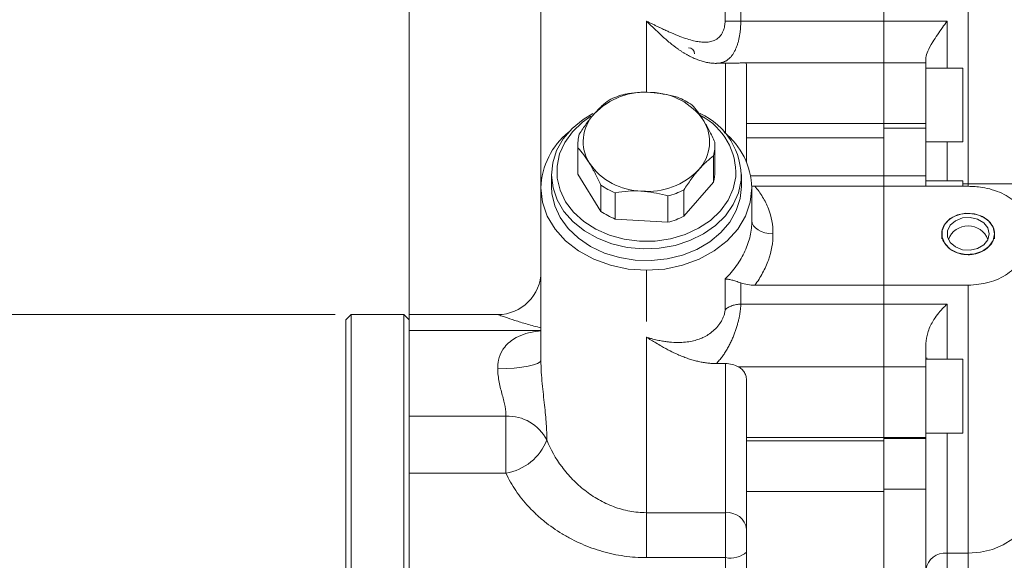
# Model space of a CAD drawing. Header units: millimetres. Extents: x 10 to 831, y 10 to 584.
# Tile 18 of 31: x 342 to 436, y 457 to 509. Entities that reach past the tile are written whole.
import ezdxf

# ---------------------------------------------------------------- set-up
doc = ezdxf.new("R2010")
doc.units = ezdxf.units.MM
doc.linetypes.add('SLD-Solido', pattern=[0])
doc.styles.add('SLDTEXTSTYLE3', font='GOTHIC.TTF', dxfattribs={"width": 0.913})
doc.dimstyles.new('SLDDIMSTYLE1', dxfattribs={"dimtxt": 3, "dimasz": 2.5, "dimexe": 0, "dimexo": 0.0625, "dimgap": 0.75, "dimtad": 1, "dimrnd": 1e-09, "dimzin": 12, "dimdsep": 46, "dimtxsty": 'SLDTEXTSTYLE3', "dimsah": 1, "dimcen": 0.09, "dimadec": 0, "dimazin": 3, "dimtfac": 1, "dimtofl": 0, "dimtmove": 0, "dimatfit": 3, "dimfxl": 0, "dimfrac": 2, "dimtolj": 1, "dimtzin": 12, "dimarcsym": 0})
doc.dimstyles.new('SLDDIMSTYLE3', dxfattribs={"dimtxt": 3, "dimasz": 2.5, "dimexe": 0, "dimexo": 0.0625, "dimgap": 0.75, "dimtad": 1, "dimrnd": 1e-09, "dimzin": 12, "dimdsep": 46, "dimtxsty": 'SLDTEXTSTYLE3', "dimsah": 1, "dimcen": 0.09, "dimadec": 0, "dimazin": 3, "dimtfac": 1, "dimtmove": 0, "dimatfit": 0, "dimfxl": 0, "dimfrac": 2, "dimtolj": 1, "dimtzin": 12, "dimarcsym": 0})
doc.dimstyles.new('SLDDIMSTYLE4', dxfattribs={"dimtxt": 3, "dimasz": 2.5, "dimexe": 0, "dimexo": 0.0625, "dimgap": 0.75, "dimtad": 1, "dimrnd": 1e-09, "dimzin": 12, "dimdsep": 46, "dimtxsty": 'SLDTEXTSTYLE3', "dimsah": 1, "dimcen": 0.09, "dimadec": 0, "dimazin": 3, "dimtol": 1, "dimtm": 0.046, "dimtfac": 1, "dimtofl": 0, "dimtmove": 0, "dimatfit": 3, "dimfxl": 0, "dimfrac": 2, "dimtolj": 1, "dimarcsym": 0})

# ---------------------------------------------------------------- blocks, each defined once
blk = doc.blocks.new('SW_SYMBOL_MOD_BOX')
at = {"color": 0, "linetype": 'SLD-Solido', "lineweight": 0}
for p, q in [((200, 200), (200, 800)), ((200, 800), (800, 800)), ((800, 800), (800, 200)), ((200, 200), (800, 200))]:
    blk.add_line(p, q, dxfattribs=at)
blk = doc.blocks.new('_D_4')
at = {"color": 7, "linetype": 'SLD-Solido', "lineweight": 0}
for p, q in [((334.343, 455.785), (334.343, 458.285)), ((342.843, 455.785), (333.343, 455.785)), ((334.343, 455.785), (334.343, 443.785)), ((342.843, 443.785), (333.343, 443.785)), ((334.343, 443.785), (334.343, 441.285))]:
    blk.add_line(p, q, dxfattribs=at)
for points in [[(334.343, 455.785), (334.653, 458.285), (334.033, 458.285)], [(334.343, 443.785), (334.033, 441.285), (334.653, 441.285)]]:
    blk.add_solid(points, dxfattribs=at)
at = {"color": 7, "linetype": 'SLD-Solido', "lineweight": 0, "xscale": 0.00383203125, "yscale": 0.00383203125, "zscale": 0.00383203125, "rotation": 90.0000000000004}
blk.add_blockref('SW_SYMBOL_MOD_BOX', (333.927, 445.425), dxfattribs=at)
at = {"color": 7, "linetype": 'SLD-Solido', "lineweight": 0, "insert": (330.465, 449.711), "char_height": 3, "attachment_point": 1, "rotation": 90, "style": 'SLDTEXTSTYLE3'}
blk.add_mtext('12', dxfattribs=at)
blk = doc.blocks.new('_D_5')
at = {"color": 7, "linetype": 'SLD-Solido', "lineweight": 0}
for p, q in [((372.093, 480.785), (325.843, 480.785)), ((326.843, 480.785), (326.843, 418.785)), ((372.093, 418.785), (325.843, 418.785))]:
    blk.add_line(p, q, dxfattribs=at)
for points in [[(326.843, 480.785), (326.533, 478.285), (327.153, 478.285)], [(326.843, 418.785), (327.153, 421.285), (326.533, 421.285)]]:
    blk.add_solid(points, dxfattribs=at)
at = {"color": 7, "linetype": 'SLD-Solido', "lineweight": 0, "attachment_point": 1, "rotation": 90, "style": 'SLDTEXTSTYLE3'}
for s, insert, char_height in [('0,05', (324.045, 454.889), 1.95), ('0', (321.523, 454.889), 1.95), ('-', (324.045, 454.025), 1.95), ('h8 ', (323.715, 449.703), 2.25), ('62', (322.965, 444.161), 3), ('%%c', (323.011, 439.637), 3)]:
    blk.add_mtext(s, dxfattribs=dict(at, insert=insert, char_height=char_height))
blk = doc.blocks.new('_D_11')
at = {"color": 7, "linetype": 'SLD-Solido', "lineweight": 0}
for p, q in [((379.093, 480.785), (379.093, 536.785)), ((456.093, 491.262), (456.093, 536.785)), ((456.093, 535.785), (379.093, 535.785))]:
    blk.add_line(p, q, dxfattribs=at)
for points in [[(379.093, 535.785), (381.593, 535.475), (381.593, 536.095)], [(456.093, 535.785), (453.593, 536.095), (453.593, 535.475)]]:
    blk.add_solid(points, dxfattribs=at)
at = {"color": 7, "linetype": 'SLD-Solido', "lineweight": 0, "insert": (415.376, 539.617), "char_height": 3, "attachment_point": 1, "style": 'SLDTEXTSTYLE3'}
blk.add_mtext('77', dxfattribs=at)

msp = doc.modelspace()

# ---------------------------------------------------------------- linework, layer by layer
at = {"color": 7, "linetype": 'SLD-Solido', "lineweight": 15}
for p, q in [((391.593, 492.805), (391.593, 518.785)), ((409.047, 508.607), (409.047, 513.283)), ((410.537, 511.85), (410.537, 508.607)), ((424.093, 508.607), (424.093, 511.494)), ((432.093, 493.174), (432.093, 511.494)), ((410.537, 508.607), (424.093, 508.607)), ((424.093, 508.607), (430.093, 508.607)), ((424.093, 504.648), (424.093, 508.607)), ((428.093, 504.648), (428.093, 505.143)), ((409.093, 504.607), (408.224, 504.607)), ((424.093, 504.648), (410.687, 504.648)), ((411.093, 504.468), (411.093, 498.913)), ((428.093, 504.648), (424.093, 504.648)), ((424.093, 498.913), (424.093, 504.648)), ((428.093, 498.913), (428.093, 504.648)), ((431.593, 504.148), (428.093, 504.148)), ((431.593, 504.148), (431.593, 497.16)), ((424.093, 498.913), (411.093, 498.913)), ((411.093, 498.913), (411.093, 497.545)), ((424.093, 498.913), (428.093, 498.913)), ((424.093, 498.446), (424.093, 498.913)), ((428.093, 498.446), (428.093, 498.913)), ((424.093, 498.446), (428.093, 498.446)), ((424.093, 493.95), (424.093, 498.446)), ((428.093, 493.95), (428.093, 498.446)), ((395.093, 496.858), (395.093, 494.364)), ((408.093, 494.364), (408.093, 496.858)), ((424.093, 497.545), (411.093, 497.545)), ((411.093, 497.545), (411.093, 495.247)), ((428.093, 497.148), (431.593, 497.148)), ((431.593, 497.16), (431.593, 497.148)), ((395.102, 496.591), (395.102, 494.097)), ((407.957, 493.329), (407.957, 495.823)), ((392.593, 494.052), (392.593, 492.93)), ((395.102, 494.097), (397.265, 490.573)), ((410.593, 492.93), (410.593, 494.052)), ((424.093, 493.95), (411.485, 493.95)), ((428.093, 493.95), (424.093, 493.95)), ((424.093, 492.95), (424.093, 493.95)), ((428.093, 492.95), (428.093, 493.95)), ((397.265, 490.573), (397.265, 493.067)), ((405.134, 490.102), (407.957, 493.329)), ((411.559, 492.97), (411.871, 492.95)), ((411.871, 492.95), (424.093, 492.95)), ((424.093, 492.95), (432.093, 492.95)), ((424.093, 492.95), (424.093, 483.568)), ((431.593, 493.45), (428.093, 493.45)), ((431.593, 493.45), (431.593, 492.95)), ((432.093, 493.174), (438.093, 493.174)), ((391.593, 492.805), (391.593, 476.45)), ((398.643, 492.33), (398.643, 489.836)), ((403.629, 489.538), (403.629, 492.032)), ((405.134, 492.596), (405.134, 490.102)), ((411.593, 492.805), (411.593, 489.688)), ((398.643, 489.836), (403.629, 489.538)), ((429.593, 488.441), (429.593, 487.961)), ((434.593, 487.961), (434.593, 488.441)), ((401.593, 484.987), (401.593, 480.116)), ((409.047, 481.247), (409.047, 484.163)), ((410.537, 483.791), (410.537, 481.769)), ((411.871, 483.568), (424.093, 483.568)), ((424.093, 483.568), (432.093, 483.568)), ((424.093, 481.769), (424.093, 483.568)), ((432.093, 458.17), (432.093, 483.568)), ((410.537, 481.769), (424.093, 481.769)), ((424.093, 481.769), (430.093, 481.769)), ((424.093, 475.843), (424.093, 481.769)), ((373.593, 480.785), (373.093, 480.285)), ((378.593, 480.785), (373.593, 480.785)), ((373.593, 480.785), (373.593, 418.785)), ((379.093, 480.285), (378.593, 480.785)), ((378.593, 418.785), (378.593, 480.785)), ((387.493, 480.785), (379.093, 480.785)), ((379.093, 479.285), (379.093, 480.785)), ((373.093, 471.351), (373.093, 480.285)), ((391.593, 479.285), (379.093, 479.285)), ((379.093, 471.158), (379.093, 479.285)), ((401.593, 478.641), (401.593, 462.007)), ((428.093, 475.843), (428.093, 478.045)), ((409.093, 476.147), (408.224, 476.147)), ((409.093, 462.007), (409.093, 476.147)), ((431.593, 476.545), (428.093, 476.545)), ((428.226, 476.545), (428.191, 476.672)), ((431.593, 476.545), (431.593, 469.545)), ((410.301, 475.843), (424.093, 475.843)), ((424.093, 475.843), (428.093, 475.843)), ((424.093, 469.145), (424.093, 475.843)), ((428.093, 469.145), (428.093, 475.843)), ((411.093, 474.497), (411.093, 469.145)), ((373.093, 449.785), (373.093, 471.351)), ((388.277, 471.158), (379.093, 471.158)), ((379.093, 465.743), (379.093, 471.158)), ((388.277, 465.743), (388.277, 471.158)), ((424.093, 469.145), (411.093, 469.145)), ((411.093, 469.145), (411.093, 468.807)), ((424.093, 468.807), (411.093, 468.807)), ((411.093, 468.807), (411.093, 464.018)), ((424.093, 469.145), (428.093, 469.145)), ((424.093, 469.03), (424.093, 469.145)), ((424.093, 469.03), (428.093, 469.03)), ((424.093, 464.24), (424.093, 469.03)), ((428.093, 469.545), (431.593, 469.545)), ((428.093, 469.03), (428.093, 469.145)), ((428.093, 464.24), (428.093, 469.03)), ((379.093, 433.826), (379.093, 465.743)), ((388.277, 465.743), (379.093, 465.743)), ((424.093, 464.018), (411.093, 464.018)), ((411.093, 464.018), (411.093, 455.578)), ((424.093, 464.24), (428.093, 464.24)), ((424.093, 455.801), (424.093, 464.24)), ((428.093, 455.801), (428.093, 464.24)), ((401.593, 462.007), (409.093, 462.007)), ((401.593, 462.007), (401.593, 457.748)), ((409.093, 457.748), (409.093, 462.007)), ((409.093, 457.748), (401.593, 457.748)), ((409.093, 455.608), (409.093, 457.748)), ((430.093, 458.17), (432.093, 458.17)), ((432.093, 450.967), (432.093, 458.17))]:
    msp.add_line(p, q, dxfattribs=at)
at = {"color": 8, "linetype": 'SLD-Solido', "lineweight": 15}
for p, q in [((401.593, 508.607), (401.593, 501.846)), ((430.093, 508.607), (430.093, 504.148)), ((409.093, 497.977), (409.093, 504.607)), ((430.093, 497.148), (430.093, 493.45)), ((431.593, 493.174), (432.093, 493.174)), ((432.093, 492.95), (432.093, 493.174)), ((430.093, 481.769), (430.093, 476.545)), ((430.093, 469.545), (430.093, 458.17)), ((430.093, 458.17), (430.093, 452.507))]:
    msp.add_line(p, q, dxfattribs=at)
at = {"color": 7, "linetype": 'SLD-Solido', "lineweight": 15, "flags": 128}
for points in [[(410.567, 493.516), (410.322, 492.338), (409.826, 491.209), (409.093, 490.162), (408.144, 489.228), (407.007, 488.431), (405.714, 487.797), (404.303, 487.342), (402.813, 487.081), (401.289, 487.02), (399.773, 487.161), (398.31, 487.501), (396.941, 488.029), (395.706, 488.73), (394.64, 489.585), (393.774, 490.568), (393.133, 491.651), (392.736, 492.803), (392.593, 493.992), (392.71, 495.182), (393.082, 496.339), (393.698, 497.431), (394.542, 498.425), (395.589, 499.294), (396.512, 499.86)], [(396.332, 499.584), (395.517, 499.011), (394.577, 498.116), (393.85, 497.106), (393.359, 496.013), (393.118, 494.87), (393.134, 493.712), (393.407, 492.574), (393.929, 491.489), (394.684, 490.493), (395.649, 489.614), (396.794, 488.879), (398.086, 488.311), (399.483, 487.926), (400.945, 487.738), (402.427, 487.751), (403.883, 487.964), (405.27, 488.372), (406.545, 488.963), (407.669, 489.717), (408.609, 490.612), (409.336, 491.622), (409.827, 492.715), (410.068, 493.858), (410.068, 493.858)], [(395.102, 494.097), (395.094, 494.261), (395.093, 494.364)], [(392.593, 492.93), (392.632, 492.273), (392.903, 491.098), (393.424, 489.976), (394.18, 488.94), (395.149, 488.018), (396.304, 487.237), (397.611, 486.62), (399.032, 486.184), (400.527, 485.943), (402.053, 485.903), (403.565, 486.065), (405.021, 486.424), (406.378, 486.97), (407.597, 487.688), (408.644, 488.557), (409.488, 489.551), (410.105, 490.643), (410.476, 491.801), (410.593, 492.93)], [(391.593, 492.805), (391.745, 491.448), (392.196, 490.131), (392.933, 488.896), (393.933, 487.78), (395.165, 486.816), (396.593, 486.034), (398.173, 485.459), (399.857, 485.106), (401.593, 484.987)], [(401.593, 484.987), (403.33, 485.106), (405.013, 485.459), (406.593, 486.034), (408.021, 486.816), (409.254, 487.78), (410.253, 488.896), (410.99, 490.131), (411.441, 491.448), (411.593, 492.805)], [(434.593, 488.441), (434.458, 489.076), (434.066, 489.641), (433.46, 490.077), (432.707, 490.336), (431.887, 490.389), (431.089, 490.231), (430.4, 489.879), (429.894, 489.371), (429.627, 488.763), (429.627, 488.119), (429.894, 487.511), (430.4, 487.003), (431.089, 486.651), (431.887, 486.493), (432.707, 486.546), (433.46, 486.805), (434.066, 487.24), (434.458, 487.806), (434.593, 488.441)], [(413.593, 488.441), (413.203, 488.465), (412.828, 488.536), (412.482, 488.651), (412.179, 488.806), (411.93, 488.995), (411.745, 489.211), (411.632, 489.445), (411.593, 489.688)], [(434.093, 488.441), (433.958, 489.006), (433.571, 489.494), (432.985, 489.841), (432.278, 489.998), (431.546, 489.945), (430.888, 489.689), (430.393, 489.264), (430.127, 488.728), (430.127, 488.154), (430.393, 487.618), (430.888, 487.193), (431.546, 486.937), (432.278, 486.884), (432.985, 487.041), (433.571, 487.387), (433.958, 487.876), (434.093, 488.441)], [(391.593, 476.45), (391.514, 476.295), (391.281, 476.146), (390.902, 476.009), (390.392, 475.888), (389.771, 475.79), (389.062, 475.716), (388.293, 475.671), (387.493, 475.656)], [(438.093, 462.861), (437.978, 461.946), (437.636, 461.066), (437.082, 460.255), (436.336, 459.544), (435.427, 458.96), (434.389, 458.527), (433.264, 458.26), (432.093, 458.17)]]:
    msp.add_lwpolyline(points, dxfattribs=at)
at = {"color": 7, "linetype": 'SLD-Solido', "lineweight": 15}
for centre, radius, start, end in [((405.593, 505.506), 0.57, 0, 90), ((401.465, 495.183), 6.69, 84.97871, 136.14219), ((401.393, 494.503), 7.412, 104.33351, 116.78755), ((401.93, 495.667), 6.181, 34.84546, 88.88433), ((402.042, 495.052), 6.81, 55.27517, 68.45461), ((399.463, 497.181), 3.862, 136.94393, 211.88994), ((403.925, 493.807), 6.648, 357.49241, 65.57535), ((403.858, 494.142), 6.217, 357.38085, 62.01178), ((403.723, 497.158), 3.862, 316.94393, 31.88994), ((398.644, 492.593), 7.054, 128.8557, 178.27274), ((399.1, 496.857), 4.007, 165.02416, 183.80972), ((404.467, 492.555), 7.131, 2.01242, 50.85915), ((404.086, 496.859), 4.007, 345.02419, 3.80971), ((401.256, 498.672), 6.181, 214.84546, 268.88433), ((401.721, 499.157), 6.69, 264.97871, 316.14219), ((404.07, 494.367), 4.023, 345.04696, 359.95685), ((401.144, 498.664), 6.81, 235.27537, 248.45441), ((401.794, 499.213), 7.412, 284.33351, 296.78755), ((401.144, 496.17), 6.81, 235.27517, 248.45461), ((401.794, 496.719), 7.412, 284.33351, 296.78755), ((432.093, 487.194), 2, 20.48212, 159.51788), ((387.493, 484.885), 4.1, 270, 0), ((388.444, 466.99), 4.171, 27.36645, 92.30322), ((387.401, 470.766), 5.099, 279.89123, 338.61979), ((409.287, 460.195), 1.823, 7.83944, 96.1217), ((409.56, 460.08), 2.378, 258.67403, 310.14169), ((429.899, 456.358), 1.823, 83.87834, 172.16048)]:
    msp.add_arc(centre, radius, start, end, dxfattribs=at)
for points, knots in [([(401.593, 508.607), (401.699, 508.555), (401.906, 508.454), (402.206, 508.308), (402.488, 508.173), (402.75, 508.047), (402.993, 507.931), (403.218, 507.826), (403.423, 507.731), (403.609, 507.645), (403.994, 507.473), (404.557, 507.235), (405.272, 506.97), (405.903, 506.778), (406.457, 506.656), (406.972, 506.594), (407.457, 506.608), (407.935, 506.719), (408.364, 506.947), (408.666, 507.275), (408.85, 507.61), (408.947, 507.882), (409.007, 508.14), (409.041, 508.372), (409.045, 508.529), (409.047, 508.607)], [0, 0, 0, 0, 0.036032, 0.069933, 0.101701, 0.131339, 0.158845, 0.184222, 0.207468, 0.228587, 0.247578, 0.338326, 0.41966, 0.491859, 0.555816, 0.612661, 0.674943, 0.733375, 0.798599, 0.859493, 0.893495, 0.927965, 0.952363, 0.976233, 1, 1, 1, 1]), ([(408.224, 504.599), (408.157, 504.6), (408.021, 504.602), (407.817, 504.616), (407.611, 504.64), (407.403, 504.674), (407.194, 504.716), (406.983, 504.769), (406.771, 504.831), (406.557, 504.903), (406.342, 504.984), (406.125, 505.075), (405.906, 505.175), (405.686, 505.285), (405.464, 505.404), (405.241, 505.533), (405.016, 505.672), (404.79, 505.82), (404.387, 506.098), (403.791, 506.561), (403.107, 507.158), (402.369, 507.858), (401.893, 508.318), (401.593, 508.607)], [0, 0, 0, 0, 0.025503, 0.051262, 0.077331, 0.103764, 0.130609, 0.157917, 0.185731, 0.214096, 0.243053, 0.272639, 0.302891, 0.333843, 0.365526, 0.397969, 0.431199, 0.465243, 0.500123, 0.615951, 0.750127, 0.842704, 1, 1, 1, 1]), ([(410.537, 508.607), (410.537, 508.546), (410.536, 508.423), (410.53, 508.24), (410.521, 508.058), (410.508, 507.877), (410.491, 507.698), (410.47, 507.521), (410.445, 507.347), (410.417, 507.175), (410.385, 507.007), (410.349, 506.842), (410.309, 506.681), (410.266, 506.524), (410.219, 506.372), (410.168, 506.225), (410.113, 506.082), (410.054, 505.945), (409.992, 505.813), (409.926, 505.688), (409.856, 505.568), (409.782, 505.455), (409.705, 505.348), (409.624, 505.247), (409.539, 505.154), (409.45, 505.067), (409.357, 504.988), (409.261, 504.916), (409.161, 504.851), (409.057, 504.794), (408.95, 504.744), (408.838, 504.702), (408.723, 504.667), (408.604, 504.64), (408.481, 504.621), (408.355, 504.609), (408.268, 504.608), (408.224, 504.607)], [0, 0, 0, 0, 0.026966, 0.053906, 0.080832, 0.107755, 0.134687, 0.161638, 0.188621, 0.215647, 0.242727, 0.269873, 0.297095, 0.324404, 0.351812, 0.37933, 0.406968, 0.434736, 0.462646, 0.490707, 0.51893, 0.547324, 0.5759, 0.604666, 0.633633, 0.662809, 0.692204, 0.721826, 0.751683, 0.781785, 0.81214, 0.842754, 0.873637, 0.904796, 0.936238, 0.96797, 1, 1, 1, 1]), ([(409.047, 508.607), (409.234, 508.607), (409.465, 508.607), (409.977, 508.607), (410.257, 508.607), (410.537, 508.607)], [0, 0, 0, 0, 0.5, 0.5, 1, 1, 1, 1]), ([(428.093, 505.143), (428.132, 505.337), (428.216, 505.761), (428.805, 506.75), (429.474, 507.732), (429.947, 508.401), (430.091, 508.603), (430.093, 508.607)], [0, 0, 0, 0, 0.217824, 0.476568, 0.841018, 0.997304, 1, 1, 1, 1]), ([(409.093, 504.607), (409.311, 504.607), (409.523, 504.606), (409.936, 504.61), (410.127, 504.614), (410.301, 504.628)], [0, 0, 0, 0, 0.5, 0.5, 1, 1, 1, 1]), ([(410.301, 504.628), (410.425, 504.637), (410.537, 504.645), (410.734, 504.65), (410.82, 504.647), (410.956, 504.626), (411.008, 504.607), (411.077, 504.551), (411.093, 504.514), (411.093, 504.468)], [0, 0, 0, 0, 0.25, 0.25, 0.5, 0.5, 0.75, 0.75, 1, 1, 1, 1]), ([(399.558, 501.684), (399.57, 501.687), (399.959, 501.756), (400.756, 501.861), (401.595, 501.873), (402.03, 501.848), (402.05, 501.847)], [0, 0, 0, 0, 0.015696, 0.488943, 0.976211, 1, 1, 1, 1]), ([(402.05, 501.847), (402.817, 501.752), (403.669, 501.645), (404.463, 501.41), (404.543, 501.386)], [0, 0, 0, 0, 0.899705, 1, 1, 1, 1]), ([(396.641, 499.818), (396.878, 500.074), (397.362, 500.596), (397.819, 500.943), (398.052, 501.12)], [0, 0, 0, 0, 0.490759, 1, 1, 1, 1]), ([(405.921, 500.649), (406.088, 500.46), (406.427, 500.075), (406.798, 499.531), (406.991, 499.218), (407.003, 499.199)], [0, 0, 0, 0, 0.476974, 0.968114, 1, 1, 1, 1]), ([(395.229, 497.893), (395.447, 498.224), (395.889, 498.897), (396.373, 499.511), (396.625, 499.8), (396.641, 499.818)], [0, 0, 0, 0, 0.476972, 0.968112, 1, 1, 1, 1]), ([(407.003, 499.199), (407.185, 498.887), (407.555, 498.253), (407.906, 497.505), (408.084, 497.125)], [0, 0, 0, 0, 0.49076, 1, 1, 1, 1]), ([(396.183, 495.141), (396.002, 495.422), (395.631, 495.995), (395.281, 496.39), (395.102, 496.591)], [0, 0, 0, 0, 0.49076, 1, 1, 1, 1]), ([(407.957, 495.823), (407.739, 495.656), (407.297, 495.318), (406.813, 494.826), (406.561, 494.539), (406.546, 494.521)], [0, 0, 0, 0, 0.476973, 0.968112, 1, 1, 1, 1]), ([(397.265, 493.067), (397.098, 493.421), (396.759, 494.14), (396.388, 494.805), (396.195, 495.121), (396.183, 495.141)], [0, 0, 0, 0, 0.476973, 0.968114, 1, 1, 1, 1]), ([(406.546, 494.521), (406.308, 494.235), (405.825, 493.652), (405.367, 492.952), (405.134, 492.596)], [0, 0, 0, 0, 0.490759, 1, 1, 1, 1]), ([(411.871, 492.95), (412.151, 492.626), (412.398, 492.287), (412.827, 491.578), (413.01, 491.205), (413.445, 490.066), (413.593, 489.273), (413.593, 488.441)], [0, 0, 0, 0, 0.25, 0.25, 0.5, 0.5, 1, 1, 1, 1]), ([(438.093, 488.441), (438.027, 488.963), (437.895, 490.007), (436.866, 491.352), (435.349, 492.351), (433.659, 492.876), (432.539, 492.929), (432.093, 492.95)], [0, 0, 0, 0, 0.214011, 0.427998, 0.64261, 0.857641, 1, 1, 1, 1]), ([(401.136, 492.492), (401.116, 492.494), (400.694, 492.518), (399.855, 492.508), (399.056, 492.404), (398.656, 492.332), (398.643, 492.33)], [0, 0, 0, 0, 0.023789, 0.495886, 0.984305, 1, 1, 1, 1]), ([(403.629, 492.032), (403.549, 492.055), (402.755, 492.291), (401.903, 492.397), (401.136, 492.492)], [0, 0, 0, 0, 0.100295, 1, 1, 1, 1]), ([(432.093, 486.455), (431.812, 486.477), (431.25, 486.522), (430.502, 486.868), (429.933, 487.375), (429.608, 488.003), (429.562, 488.671), (429.802, 489.307), (430.3, 489.84), (431, 490.214), (431.823, 490.389), (432.677, 490.349), (433.464, 490.097), (434.098, 489.659), (434.505, 489.08), (434.641, 488.423), (434.489, 487.762), (434.068, 487.17), (433.424, 486.721), (432.727, 486.487), (432.27, 486.464), (432.093, 486.455)], [0, 0, 0, 0, 0.053659, 0.107317, 0.161002, 0.214705, 0.268379, 0.322022, 0.37568, 0.429377, 0.483074, 0.536734, 0.590376, 0.644048, 0.697751, 0.751438, 0.805086, 0.858734, 0.912421, 0.966124, 1, 1, 1, 1]), ([(409.047, 484.163), (409.454, 484.562), (409.819, 484.989), (410.447, 485.871), (410.714, 486.33), (411.042, 487.041), (411.138, 487.283), (411.303, 487.763), (411.372, 488.004), (411.537, 488.725), (411.593, 489.207), (411.593, 489.688)], [0, 0, 0, 0, 0.25, 0.25, 0.5, 0.5, 0.625, 0.625, 0.75, 0.75, 1, 1, 1, 1]), ([(413.593, 488.441), (413.593, 487.609), (413.445, 486.781), (413.01, 485.547), (412.827, 485.136), (412.398, 484.337), (412.151, 483.948), (411.871, 483.568)], [0, 0, 0, 0, 0.5, 0.5, 0.75, 0.75, 1, 1, 1, 1]), ([(432.093, 483.568), (432.766, 483.624), (434.111, 483.736), (435.906, 484.597), (437.264, 485.847), (437.989, 487.21), (438.063, 488.09), (438.093, 488.441)], [0, 0, 0, 0, 0.214008, 0.427993, 0.642608, 0.857638, 1, 1, 1, 1]), ([(410.537, 483.791), (410.376, 483.851), (410.227, 483.901), (409.943, 483.989), (409.809, 484.027), (409.558, 484.088), (409.443, 484.112), (409.285, 484.138), (409.234, 484.145), (409.137, 484.157), (409.09, 484.16), (409.047, 484.163)], [0, 0, 0, 0, 0.25, 0.25, 0.5, 0.5, 0.75, 0.75, 0.875, 0.875, 1, 1, 1, 1]), ([(411.871, 483.568), (411.636, 483.568), (411.407, 483.587), (410.959, 483.66), (410.74, 483.716), (410.537, 483.791)], [0, 0, 0, 0, 0.5, 0.5, 1, 1, 1, 1]), ([(410.537, 481.769), (410.537, 481.728), (410.536, 481.647), (410.53, 481.516), (410.52, 481.38), (410.505, 481.237), (410.487, 481.089), (410.465, 480.936), (410.438, 480.777), (410.408, 480.614), (410.373, 480.447), (410.334, 480.277), (410.291, 480.103), (410.244, 479.926), (410.193, 479.746), (410.138, 479.565), (410.079, 479.382), (410.016, 479.197), (409.949, 479.012), (409.877, 478.826), (409.774, 478.573), (409.633, 478.252), (409.444, 477.87), (409.237, 477.496), (409.011, 477.132), (408.767, 476.784), (408.505, 476.45), (408.319, 476.249), (408.224, 476.147)], [0, 0, 0, 0, 0.028198, 0.056355, 0.084485, 0.1126, 0.140712, 0.168836, 0.196983, 0.225167, 0.2534, 0.281694, 0.310063, 0.338518, 0.367073, 0.395739, 0.424529, 0.453454, 0.482526, 0.511757, 0.541158, 0.602976, 0.665889, 0.729991, 0.795371, 0.862114, 0.930299, 1, 1, 1, 1]), ([(410.537, 481.769), (410.397, 481.769), (410.257, 481.757), (410.12, 481.734), (409.983, 481.711), (409.849, 481.677), (409.721, 481.632), (409.593, 481.588), (409.471, 481.532), (409.358, 481.468), (409.245, 481.403), (409.14, 481.329), (409.047, 481.247)], [0, 0, 0, 0, 0.25, 0.25, 0.25, 0.5, 0.5, 0.5, 0.75, 0.75, 0.75, 1, 1, 1, 1]), ([(428.093, 478.045), (428.132, 478.387), (428.216, 479.134), (428.805, 480.31), (429.474, 481.183), (429.947, 481.64), (430.091, 481.767), (430.093, 481.769)], [0, 0, 0, 0, 0.217824, 0.476568, 0.841017, 0.997303, 1, 1, 1, 1]), ([(401.593, 478.641), (401.699, 478.61), (401.906, 478.548), (402.206, 478.469), (402.488, 478.401), (402.75, 478.344), (402.993, 478.296), (403.218, 478.258), (403.423, 478.226), (403.609, 478.202), (403.994, 478.159), (404.557, 478.129), (405.272, 478.161), (405.903, 478.259), (406.457, 478.407), (406.972, 478.608), (407.457, 478.874), (407.935, 479.232), (408.364, 479.666), (408.666, 480.101), (408.85, 480.459), (408.947, 480.71), (409.007, 480.922), (409.041, 481.096), (409.045, 481.197), (409.047, 481.247)], [0, 0, 0, 0, 0.0360323, 0.0699327, 0.1017014, 0.1313388, 0.1588453, 0.1842216, 0.2074683, 0.2285866, 0.2475776, 0.338326, 0.4196598, 0.4918585, 0.5558158, 0.6126608, 0.6749429, 0.7333753, 0.7985989, 0.8594927, 0.8934951, 0.9279648, 0.952363, 0.976233, 1, 1, 1, 1]), ([(408.224, 476.142), (408.157, 476.143), (408.021, 476.144), (407.817, 476.153), (407.611, 476.168), (407.403, 476.189), (407.194, 476.216), (406.983, 476.248), (406.771, 476.287), (406.557, 476.332), (406.342, 476.382), (406.125, 476.439), (405.906, 476.502), (405.686, 476.57), (405.464, 476.645), (405.241, 476.725), (405.016, 476.811), (404.79, 476.904), (404.387, 477.077), (403.791, 477.366), (403.107, 477.738), (402.369, 478.175), (401.893, 478.461), (401.593, 478.641)], [0, 0, 0, 0, 0.025503, 0.051262, 0.077331, 0.103764, 0.130609, 0.157917, 0.185731, 0.214096, 0.243053, 0.272639, 0.302891, 0.333843, 0.365526, 0.397969, 0.431199, 0.465243, 0.500123, 0.615951, 0.750127, 0.842705, 1, 1, 1, 1]), ([(391.593, 476.45), (391.593, 476.072), (391.607, 475.7), (391.65, 474.966), (391.679, 474.603), (391.746, 473.885), (391.783, 473.536), (391.857, 472.858), (391.894, 472.529), (391.964, 471.889), (391.997, 471.577), (392.055, 470.979), (392.08, 470.693), (392.138, 469.867), (392.156, 469.359), (392.149, 468.907)], [0, 0, 0, 0, 0.125, 0.125, 0.25, 0.25, 0.375, 0.375, 0.5, 0.5, 0.625, 0.625, 0.75, 0.75, 1, 1, 1, 1]), ([(409.093, 476.147), (409.311, 476.147), (409.523, 476.12), (409.936, 476.014), (410.127, 475.938), (410.301, 475.843)], [0, 0, 0, 0, 0.5, 0.5, 1, 1, 1, 1]), ([(388.277, 471.158), (388.288, 471.416), (388.255, 471.725), (388.158, 472.23), (388.118, 472.406), (388.028, 472.774), (387.977, 472.966), (387.875, 473.356), (387.823, 473.555), (387.723, 473.962), (387.675, 474.172), (387.55, 474.805), (387.493, 475.228), (387.493, 475.656)], [0, 0, 0, 0, 0.25, 0.25, 0.375, 0.375, 0.5, 0.5, 0.625, 0.625, 0.75, 0.75, 1, 1, 1, 1]), ([(410.301, 475.843), (410.425, 475.775), (410.537, 475.696), (410.734, 475.513), (410.82, 475.407), (410.956, 475.178), (411.008, 475.051), (411.077, 474.783), (411.093, 474.643), (411.093, 474.497)], [0, 0, 0, 0, 0.25, 0.25, 0.5, 0.5, 0.75, 0.75, 1, 1, 1, 1]), ([(392.149, 468.907), (392.494, 468.016), (392.977, 467.156), (393.742, 466.134), (393.903, 465.932), (394.238, 465.541), (394.412, 465.351), (394.953, 464.797), (395.338, 464.45), (396.164, 463.806), (396.605, 463.508), (397.517, 462.989), (397.989, 462.766), (398.727, 462.489), (398.977, 462.407), (399.489, 462.264), (399.749, 462.203), (400.532, 462.057), (401.059, 462.007), (401.593, 462.007)], [0, 0, 0, 0, 0.25, 0.25, 0.3125, 0.3125, 0.375, 0.375, 0.5, 0.5, 0.625, 0.625, 0.75, 0.75, 0.8125, 0.8125, 0.875, 0.875, 1, 1, 1, 1]), ([(401.593, 457.748), (400.885, 457.748), (400.181, 457.798), (398.785, 457.994), (398.09, 458.142), (396.746, 458.525), (396.091, 458.761), (395.136, 459.179), (394.822, 459.328), (394.204, 459.65), (393.898, 459.822), (393.01, 460.362), (392.449, 460.756), (391.658, 461.397), (391.402, 461.619), (390.907, 462.08), (390.668, 462.319), (389.981, 463.056), (389.571, 463.567), (388.848, 464.627), (388.535, 465.176), (388.277, 465.743)], [0, 0, 0, 0, 0.125, 0.125, 0.25, 0.25, 0.375, 0.375, 0.4375, 0.4375, 0.5, 0.5, 0.625, 0.625, 0.6875, 0.6875, 0.75, 0.75, 0.875, 0.875, 1, 1, 1, 1])]:
    msp.add_open_spline(points, degree=3, knots=knots, dxfattribs=at)
at = {"color": 8, "linetype": 'SLD-Solido', "lineweight": 15}
for points, knots in [([(391.593, 479.52), (391.142, 479.641), (390.204, 479.893), (389.066, 480.25), (388.181, 480.543), (387.604, 480.745), (387.53, 480.771), (387.493, 480.785)], [0, 0, 0, 0, 0.187227, 0.389767, 0.598174, 0.795481, 1, 1, 1, 1]), ([(387.493, 475.656), (387.508, 475.932), (387.542, 476.573), (387.822, 477.253), (388.356, 478.018), (389.375, 478.779), (390.622, 479.144), (391.436, 479.227), (391.593, 479.243)], [0, 0, 0, 0, 0.1180073, 0.2740085, 0.3365755, 0.5796877, 0.9187136, 1, 1, 1, 1])]:
    msp.add_open_spline(points, degree=3, knots=knots, dxfattribs=at)

# ---------------------------------------------------------------- dimensions: what is measured, and where the dimension line sits
at = {"color": 7, "linetype": 'SLD-Solido', "lineweight": 0}
dim = msp.add_linear_dim(base=(379.093, 535.785), p1=(456.093, 489.762), p2=(379.093, 479.285), dimstyle='SLDDIMSTYLE1', dxfattribs=at)
dim.commit()
dim.dimension.update_dxf_attribs({"geometry": '_D_11', "text_midpoint": (417.593, 535.785), "dimtype": 160})
for base, p1, p2, text, dimstyle, picture, middle in [((326.843, 418.785), (373.593, 480.785), (373.593, 418.785), '%%c<>h8', 'SLDDIMSTYLE4', '_D_5', (326.843, 449.785)), ((334.343, 443.785), (344.343, 455.785), (344.343, 443.785), '{\\fGDT;o}<>', 'SLDDIMSTYLE3', '_D_4', (334.343, 449.785))]:
    dim = msp.add_linear_dim(base=base, p1=p1, p2=p2, angle=90, text=text, dimstyle=dimstyle, dxfattribs=at)
    dim.commit()
    dim.dimension.update_dxf_attribs({"geometry": picture, "text_midpoint": middle, "dimtype": 160})

doc.saveas('drawing.dxf')
